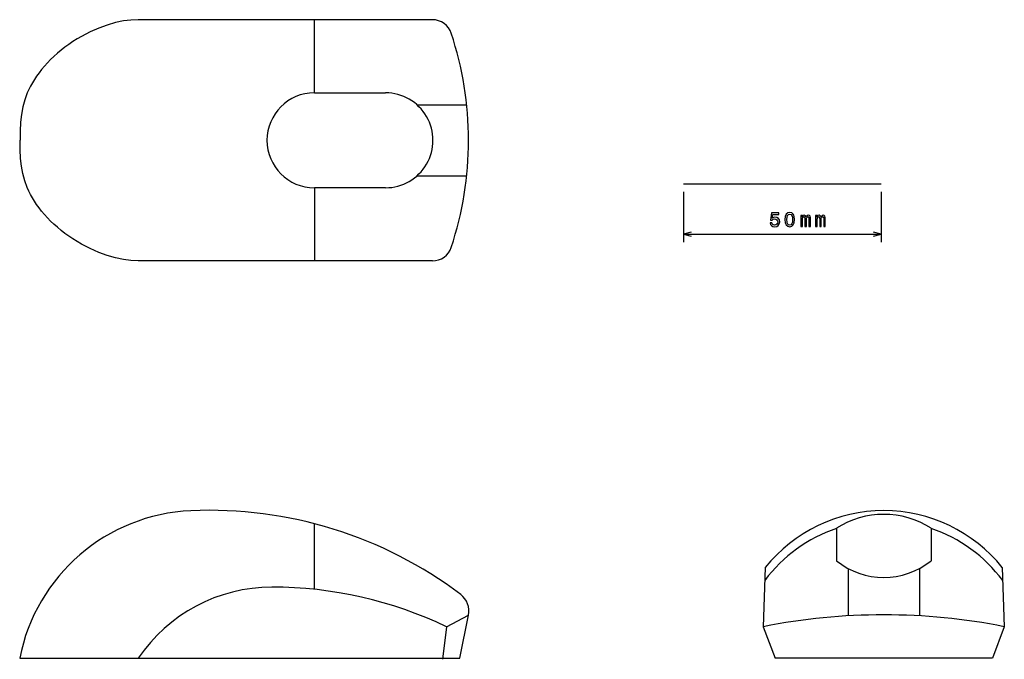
# Model space of a CAD drawing. Extents: x 23 to 272, y 22 to 184.
import ezdxf

# ---------------------------------------------------------------- set-up
doc = ezdxf.new("R2010")
doc.units = 0
doc.layers.get('0').update_dxf_attribs({"linetype": 'CONTINUOUS'})

msp = doc.modelspace()

# ---------------------------------------------------------------- linework, layer by layer
at = {"color": 7}
for p, q in [((127.382629, 183.977356), (52.913284, 183.977356)), ((190.913284, 142.477356), (240.913284, 142.477356)), ((190.913284, 129.721115), (240.913284, 129.721115)), ((127.382629, 122.977356), (52.913284, 122.977356)), ((22.913284, 22.477358), (134.330826, 22.477358)), ((269.079956, 22.477358), (214.079956, 22.477358))]:
    msp.add_line(p, q, dxfattribs=at)
at = {"color": 7, "ltscale": 0.4625}
for p, q in [((97.493927, 165.477356), (97.493927, 183.977356)), ((97.493927, 141.477356), (97.493927, 122.977356))]:
    msp.add_line(p, q, dxfattribs=at)
at = {"color": 7, "ltscale": 0.45}
for p, q in [((97.493927, 165.477356), (115.493935, 165.477356)), ((115.493935, 141.477356), (97.493927, 141.477356))]:
    msp.add_line(p, q, dxfattribs=at)
at = {"color": 7, "ltscale": 0.314782}
for p, q in [((123.431183, 162.477356), (136.022461, 162.477356)), ((123.431183, 144.477356), (136.022461, 144.477356))]:
    msp.add_line(p, q, dxfattribs=at)
at = {"color": 7, "ltscale": 0.318906}
for p, q in [((190.913284, 140.477356), (190.913284, 127.721115)), ((240.913284, 140.477356), (240.913284, 127.721115))]:
    msp.add_line(p, q, dxfattribs=at)
at = {"color": 7, "ltscale": 0.415301}
msp.add_line((97.413284, 56.532608), (97.413284, 39.920563), dxfattribs=at)
at = {"color": 7, "ltscale": 0.205303}
for p, q in [((229.579956, 55.361481), (229.579956, 47.149364)), ((253.579956, 55.361481), (253.579956, 47.149364))]:
    msp.add_line(p, q, dxfattribs=at)
at = {"color": 7, "ltscale": 0.374513}
for p, q in [((211.602753, 45.448765), (211.079956, 30.477358)), ((271.557129, 45.448765), (272.079956, 30.477358))]:
    msp.add_line(p, q, dxfattribs=at)
at = {"color": 7, "ltscale": 0.298964}
for p, q in [((232.579956, 45.176994), (232.579956, 33.218426)), ((250.579956, 45.176994), (250.579956, 33.218426))]:
    msp.add_line(p, q, dxfattribs=at)
at = {"color": 7, "ltscale": 0.157087}
msp.add_line((130.913284, 30.477358), (136.488785, 33.374931), dxfattribs=at)
at = {"color": 7, "ltscale": 0.27773}
msp.add_line((134.330826, 22.477358), (136.488785, 33.374931), dxfattribs=at)
at = {"color": 7, "ltscale": 0.20768}
msp.add_line((130.913284, 30.477358), (129.916931, 22.230106), dxfattribs=at)
at = {"color": 7, "ltscale": 0.2136}
for p, q in [((211.079956, 30.477358), (214.079956, 22.477358)), ((272.079956, 30.477358), (269.079956, 22.477358))]:
    msp.add_line(p, q, dxfattribs=at)
at = {"color": 7}
for points in [[(52.913284, 183.977356), (51.079674, 183.897354), (49.162979, 183.652466), (47.156525, 183.233871), (45.065102, 182.633362), (42.906342, 181.846405), (40.710831, 180.875107), (38.520012, 179.730301), (37.44178, 179.099045), (36.381317, 178.431534), (35.349121, 177.734375), (34.341545, 177.004959), (33.375824, 176.256195), (32.440613, 175.47963), (31.556534, 174.693176), (30.70755, 173.883408), (29.914368, 173.071213), (29.159477, 172.239914), (28.461082, 171.410965), (27.802933, 170.566711), (27.199097, 169.726776), (26.636429, 168.874771), (26.1241, 168.026276), (25.65313, 167.168472), (25.227669, 166.310547), (24.843216, 165.445618), (24.195648, 163.697113), (23.699333, 161.905136), (23.343727, 160.038574), (23.118576, 158.039719), (23.011925, 155.779175), (22.99511, 153.477356)], [(52.913284, 122.977356), (51.079567, 123.057358), (49.162865, 123.302269), (47.156403, 123.720863), (45.06498, 124.321388), (42.906212, 125.108368), (40.710701, 126.079659), (38.51989, 127.224472), (37.441658, 127.855743), (36.381195, 128.523254), (35.349007, 129.220428), (34.341431, 129.949844), (33.375717, 130.698608), (32.440506, 131.475174), (31.556435, 132.261627), (30.707458, 133.071396), (29.914276, 133.883606), (29.159393, 134.714905), (28.461006, 135.543839), (27.802864, 136.388107), (27.199028, 137.228043), (26.636368, 138.080032), (26.124046, 138.928543), (25.653084, 139.786346), (25.227615, 140.644272), (24.843178, 141.509186), (24.19561, 143.257706), (23.69931, 145.049683), (23.343712, 146.91626), (23.118568, 148.915115), (23.011925, 151.175674), (22.99511, 153.477356)], [(192.845139, 130.238754), (190.913284, 129.721115), (192.845139, 129.203476)], [(238.98143, 129.203476), (240.913284, 129.721115), (238.98143, 130.238754)]]:
    msp.add_lwpolyline(points, dxfattribs=at)
for points in [[(212.794556, 132.633942), (212.905502, 132.220398), (213.152618, 131.897629), (213.515732, 131.695908), (213.979706, 131.620255), (214.489075, 131.711029), (214.887482, 131.958145), (215.139648, 132.351517), (215.235474, 132.85585), (215.149734, 133.32486), (214.907654, 133.693024), (214.529419, 133.930054), (214.040222, 134.015793), (213.661987, 133.955261), (213.369476, 133.788849), (213.510681, 134.731918), (215.043823, 134.731918), (215.043823, 135.145477), (213.172791, 135.145477), (212.895416, 133.289566), (213.298874, 133.289566), (213.59137, 133.526596), (213.964569, 133.612335), (214.287354, 133.556854), (214.534454, 133.395477), (214.690796, 133.148346), (214.746277, 132.830627), (214.690796, 132.512909), (214.529419, 132.265793), (214.282303, 132.109451), (213.964569, 132.05397), (213.697296, 132.089279), (213.490509, 132.205261), (213.339218, 132.386826), (213.26358, 132.633942)], [(216.565887, 133.430771), (216.641525, 132.638992), (216.878555, 132.074142), (217.256805, 131.731201), (217.781296, 131.620255), (218.300751, 131.731201), (218.678986, 132.074142), (218.91098, 132.638992), (218.991669, 133.430771), (218.91098, 134.217514), (218.815155, 134.530197), (218.678986, 134.787399), (218.300751, 135.130341), (217.781296, 135.246338), (217.256805, 135.130341), (216.878555, 134.782364), (216.641525, 134.217514)], [(217.050018, 133.430771), (217.090363, 134.041), (217.216461, 134.479767), (217.44339, 134.736969), (217.781296, 134.827744), (218.114151, 134.736969), (218.341095, 134.479767), (218.467163, 134.041), (218.507523, 133.430771), (218.467163, 132.815506), (218.341095, 132.37674), (218.114151, 132.119537), (217.781296, 132.033798), (217.44339, 132.119537), (217.216461, 132.37674), (217.090363, 132.815506)], [(220.596863, 131.721115), (221.005371, 131.721115), (221.005371, 133.531631), (221.030579, 133.80397), (221.106232, 134.000656), (221.222229, 134.116653), (221.37352, 134.162048), (221.494553, 134.121689), (221.575256, 134.020828), (221.615601, 133.849365), (221.630722, 133.622421), (221.630722, 131.721115), (222.014008, 131.721115), (222.014008, 133.531631), (222.039215, 133.798935), (222.114868, 133.995621), (222.235901, 134.116653), (222.387207, 134.162048), (222.50824, 134.121689), (222.588928, 134.020828), (222.639374, 133.622421), (222.639374, 131.721115), (223.047867, 131.721115), (223.047867, 133.592163), (223.022644, 133.980484), (222.941956, 134.27803), (222.780579, 134.459595), (222.518326, 134.525146), (222.210693, 134.424286), (221.973663, 134.131775), (221.787064, 134.41925), (221.47438, 134.525146), (221.18692, 134.424286), (220.990234, 134.141861), (220.990234, 134.429337), (220.596863, 134.429337)], [(224.332886, 131.721115), (224.741394, 131.721115), (224.741394, 133.531631), (224.766602, 133.80397), (224.842255, 134.000656), (224.958252, 134.116653), (225.109543, 134.162048), (225.230576, 134.121689), (225.311279, 134.020828), (225.351624, 133.849365), (225.366745, 133.622421), (225.366745, 131.721115), (225.750031, 131.721115), (225.750031, 133.531631), (225.775238, 133.798935), (225.850891, 133.995621), (225.971924, 134.116653), (226.12323, 134.162048), (226.244263, 134.121689), (226.324951, 134.020828), (226.375397, 133.622421), (226.375397, 131.721115), (226.78389, 131.721115), (226.78389, 133.592163), (226.758667, 133.980484), (226.677979, 134.27803), (226.516602, 134.459595), (226.254349, 134.525146), (225.946716, 134.424286), (225.709686, 134.131775), (225.523087, 134.41925), (225.210403, 134.525146), (224.922943, 134.424286), (224.726257, 134.141861), (224.726257, 134.429337), (224.332886, 134.429337)]]:
    msp.add_lwpolyline(points, close=True, dxfattribs=at)
for centre, radius, start, end in [((127.382629, 178.977356), 5, 18.317692, 90.000003), ((50.357536, 153.477356), 86.136391, 341.682317, 18.317692), ((97.493927, 153.477356), 12, 90.000003, 270.000001), ((115.493935, 153.477356), 12, 270.000001, 90.000003), ((127.382629, 127.977356), 5, 270.000001, 341.682317), ((68.300377, 13.602675), 46.246601, 92.540095, 168.936369), ((70.93042, -45.68322), 105.590797, 52.96187, 92.540095), ((241.579956, 21.422501), 38.417355, 38.71165, 141.28835), ((241.579956, 36.710987), 22.177488, 57.242182, 122.757815), ((241.579956, 19.763407), 37.516472, 108.654431, 143.330565), ((241.579956, 19.763407), 37.516472, 36.66944, 71.345575), ((241.579956, 62.13382), 19.197233, 231.311214, 308.688789), ((86.740906, -0.308975), 40.786331, 90.000003, 146.035741), ((86.740906, -62.082596), 102.559952, 64.488125, 90.000003), ((131.399292, 34.450665), 5.201946, 348.065429, 52.96187), ((241.579956, -123.064316), 156.541672, 78.76484, 101.235158)]:
    msp.add_arc(centre, radius, start, end, dxfattribs=at)

doc.saveas('drawing.dxf')
